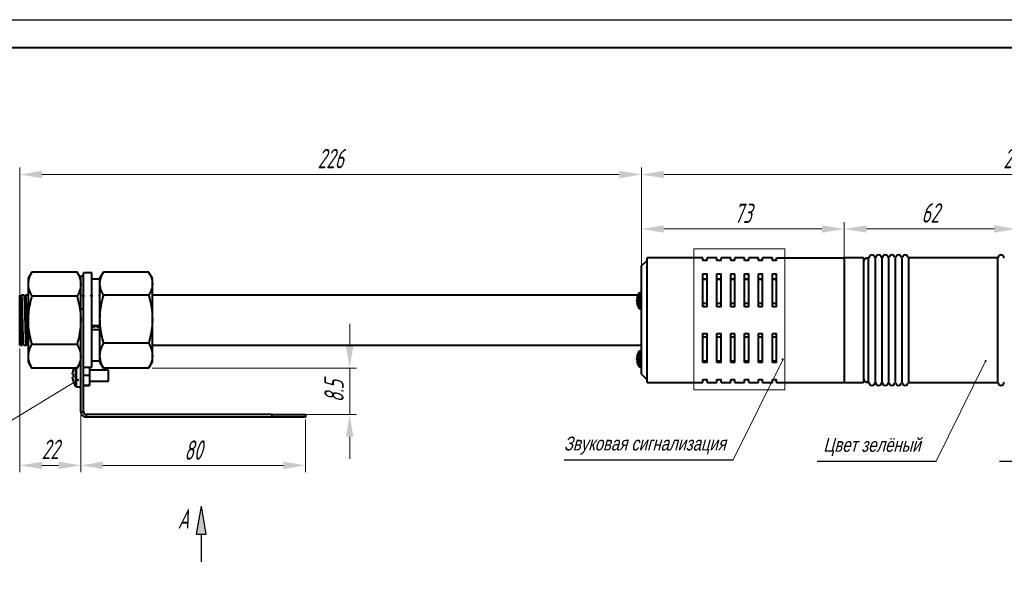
# Model space of a CAD drawing. Header units: millimetres. Extents: x -120753 to 126758, y -239771 to 1426.
# Tile 6 of 7: x 2498 to 2676, y 1323 to 1426. Entities that reach past the tile are written whole.
import ezdxf
from ezdxf.lldxf.tags import DXFTag

# ---------------------------------------------------------------- set-up
doc = ezdxf.new("R2010")
doc.units = ezdxf.units.MM
for name, color, linetype, lineweight in [('help', 4, 'New Line1', 20), ('main', 5, 'Continuous', 40), ('size', 7, 'Continuous', 25), ('text', 7, 'Continuous', 20), ('РАЗМЕРЫ', 7, 'Continuous', 20)]:
    doc.layers.add(name, color=color, linetype=linetype, lineweight=lineweight)
doc.layers.add('ФОРМАТ', color=7, linetype='Continuous')
doc.styles.add('GOST', font='GOST.shx', dxfattribs={"width": 0.8, "oblique": 15})
doc.styles.add('K5_TEXTSTYLE', font='win_eskd.shx', dxfattribs={"width": 0.8, "oblique": 15, "height": 3.5})
tags = doc.linetypes.add('New Line1', pattern=[0.8, 0.5, -0.3]).pattern_tags.tags
tags[6:7] = [DXFTag(74, 4), DXFTag(75, 0), DXFTag(340, '0'), DXFTag(46, 1.0), DXFTag(50, 0.0), DXFTag(44, 0.0), DXFTag(45, 0.0)]
tags[4:5] = [DXFTag(74, 4), DXFTag(75, 0), DXFTag(340, '0'), DXFTag(46, 1.0), DXFTag(50, 0.0), DXFTag(44, 0.0), DXFTag(45, 0.0)]
doc.dimstyles.new('ISO-25', dxfattribs={"dimtxt": 3.5, "dimasz": 4, "dimexe": 1.25, "dimexo": 0.625, "dimgap": 1, "dimtad": 1, "dimtoh": 1, "dimdec": 1, "dimrnd": 0.5, "dimdsep": 46, "dimtxsty": 'GOST', "dimcen": 0, "dimclrd": 256, "dimclre": 256, "dimclrt": 7, "dimadec": 0, "dimazin": 2, "dimtfac": 1, "dimtdec": 1, "dimtmove": 1, "dimatfit": 1, "dimfxl": 1, "dimlwd": -1, "dimlwe": -1, "dimarcsym": 2})

# ---------------------------------------------------------------- blocks, each defined once
blk = doc.blocks.new('*D794')
at = {"layer": 'Defpoints', "color": 0}
for p in [(2610.2, 1397.85), (2610.2, 1380.78), (2498.2, 1375.64)]:
    blk.add_point(p, dxfattribs=at)
at = {"layer": 'РАЗМЕРЫ'}
for p, q in [((2498.2, 1376.27), (2498.2, 1399.1)), ((2502.2, 1397.85), (2606.2, 1397.85)), ((2610.2, 1381.41), (2610.2, 1399.1))]:
    blk.add_line(p, q, dxfattribs=at)
for points in [[(2502.2, 1398.51), (2502.2, 1397.18), (2498.2, 1397.85)], [(2606.2, 1397.18), (2606.2, 1398.51), (2610.2, 1397.85)]]:
    blk.add_solid(points, dxfattribs=at)
at = {"layer": 'РАЗМЕРЫ', "color": 7, "ltscale": 100, "insert": (2554.2, 1400.73), "char_height": 3.5, "attachment_point": 5, "style": 'GOST'}
blk.add_mtext('226', dxfattribs=at)
blk = doc.blocks.new('*D796')
at = {"layer": 'Defpoints', "color": 0}
for p in [(2745.2, 1397.85), (2610.2, 1381.41), (2745.2, 1379.48)]:
    blk.add_point(p, dxfattribs=at)
at = {"layer": 'РАЗМЕРЫ'}
for p, q in [((2610.2, 1382.03), (2610.2, 1399.1)), ((2614.2, 1397.85), (2741.2, 1397.85)), ((2745.2, 1380.1), (2745.2, 1399.1))]:
    blk.add_line(p, q, dxfattribs=at)
for points in [[(2614.2, 1398.51), (2614.2, 1397.18), (2610.2, 1397.85)], [(2741.2, 1397.18), (2741.2, 1398.51), (2745.2, 1397.85)]]:
    blk.add_solid(points, dxfattribs=at)
at = {"layer": 'РАЗМЕРЫ', "color": 7, "ltscale": 100, "insert": (2677.7, 1400.73), "char_height": 3.5, "attachment_point": 5, "style": 'GOST'}
blk.add_mtext('270', dxfattribs=at)
blk = doc.blocks.new('*D798')
at = {"layer": 'Defpoints', "color": 0}
for p in [(2646.7, 1388.04), (2610.2, 1380.78), (2646.7, 1380.1)]:
    blk.add_point(p, dxfattribs=at)
at = {"layer": 'РАЗМЕРЫ'}
for p, q in [((2610.2, 1381.41), (2610.2, 1389.29)), ((2646.7, 1380.73), (2646.7, 1389.29)), ((2614.2, 1388.04), (2642.7, 1388.04))]:
    blk.add_line(p, q, dxfattribs=at)
for points in [[(2614.2, 1388.71), (2614.2, 1387.37), (2610.2, 1388.04)], [(2642.7, 1387.37), (2642.7, 1388.71), (2646.7, 1388.04)]]:
    blk.add_solid(points, dxfattribs=at)
at = {"layer": 'РАЗМЕРЫ', "color": 7, "ltscale": 100, "insert": (2628.45, 1390.86), "char_height": 3.5, "attachment_point": 5, "style": 'GOST'}
blk.add_mtext('73', dxfattribs=at)
blk = doc.blocks.new('*D800')
at = {"layer": 'Defpoints', "color": 0}
for p in [(2677.7, 1388.04), (2677.7, 1382.45), (2646.7, 1379.48)]:
    blk.add_point(p, dxfattribs=at)
at = {"layer": 'РАЗМЕРЫ'}
for p, q in [((2646.7, 1380.1), (2646.7, 1389.29)), ((2677.7, 1383.07), (2677.7, 1389.29)), ((2650.7, 1388.04), (2673.7, 1388.04))]:
    blk.add_line(p, q, dxfattribs=at)
for points in [[(2650.7, 1388.71), (2650.7, 1387.37), (2646.7, 1388.04)], [(2673.7, 1387.37), (2673.7, 1388.71), (2677.7, 1388.04)]]:
    blk.add_solid(points, dxfattribs=at)
at = {"layer": 'РАЗМЕРЫ', "color": 7, "ltscale": 100, "insert": (2662.2, 1390.93), "char_height": 3.5, "attachment_point": 5, "style": 'GOST'}
blk.add_mtext('62', dxfattribs=at)
blk = doc.blocks.new('*D803')
at = {"layer": 'Defpoints', "color": 0}
for p in [(2521.42, 1362.96), (2543.64, 1354.62), (2557.64, 1354.62)]:
    blk.add_point(p, dxfattribs=at)
at = {"layer": 'РАЗМЕРЫ'}
for p, q in [((2557.64, 1366.96), (2557.64, 1370.96)), ((2522.04, 1362.96), (2558.89, 1362.96)), ((2557.64, 1362.96), (2557.64, 1354.62)), ((2544.26, 1354.62), (2558.89, 1354.62)), ((2557.64, 1350.62), (2557.64, 1346.62))]:
    blk.add_line(p, q, dxfattribs=at)
for points in [[(2556.97, 1366.96), (2558.3, 1366.96), (2557.64, 1362.96)], [(2558.3, 1350.62), (2556.97, 1350.62), (2557.64, 1354.62)]]:
    blk.add_solid(points, dxfattribs=at)
at = {"layer": 'РАЗМЕРЫ', "color": 7, "ltscale": 100, "insert": (2554.82, 1358.79), "char_height": 3.5, "attachment_point": 5, "rotation": 90, "style": 'GOST'}
blk.add_mtext('8.5', dxfattribs=at)
blk = doc.blocks.new('*D815')
at = {"layer": 'Defpoints', "color": 0}
for p in [(2498.2, 1367.14), (2509.2, 1355.15), (2509.2, 1345.46)]:
    blk.add_point(p, dxfattribs=at)
at = {"layer": 'РАЗМЕРЫ'}
for p, q in [((2498.2, 1366.51), (2498.2, 1344.21)), ((2509.2, 1354.52), (2509.2, 1344.21)), ((2502.2, 1345.46), (2505.2, 1345.46))]:
    blk.add_line(p, q, dxfattribs=at)
for points in [[(2502.2, 1346.12), (2502.2, 1344.79), (2498.2, 1345.46)], [(2505.2, 1344.79), (2505.2, 1346.12), (2509.2, 1345.46)]]:
    blk.add_solid(points, dxfattribs=at)
at = {"layer": 'РАЗМЕРЫ', "color": 7, "ltscale": 100, "insert": (2503.7, 1348.34), "char_height": 3.5, "attachment_point": 5, "style": 'GOST'}
blk.add_mtext('22', dxfattribs=at)
blk = doc.blocks.new('*D826')
at = {"layer": 'Defpoints', "color": 0}
for p in [(2509.2, 1355.15), (2549.7, 1354.37), (2549.7, 1345.46)]:
    blk.add_point(p, dxfattribs=at)
at = {"layer": 'РАЗМЕРЫ'}
for p, q in [((2509.2, 1354.52), (2509.2, 1344.21)), ((2549.7, 1353.75), (2549.7, 1344.21)), ((2513.2, 1345.46), (2545.7, 1345.46))]:
    blk.add_line(p, q, dxfattribs=at)
for points in [[(2513.2, 1346.12), (2513.2, 1344.79), (2509.2, 1345.46)], [(2545.7, 1344.79), (2545.7, 1346.12), (2549.7, 1345.46)]]:
    blk.add_solid(points, dxfattribs=at)
at = {"layer": 'РАЗМЕРЫ', "color": 7, "ltscale": 100, "insert": (2529.45, 1348.21), "char_height": 3.5, "attachment_point": 5, "style": 'GOST'}
blk.add_mtext('80', dxfattribs=at)

msp = doc.modelspace()

# ---------------------------------------------------------------- hatches: boundary and pattern name
at = {"layer": 'help', "lineweight": 25, "ltscale": 5}
h = msp.add_hatch(color=256, dxfattribs=at)
h.dxf.hatch_style = 1
h.paths.add_polyline_path([(2635.438, 1364.527, 1), (2635.838, 1364.527, 1)])
h = msp.add_hatch(color=256, dxfattribs=at)
h.dxf.hatch_style = 1
h.paths.add_polyline_path([(2671.981, 1364.239, 1), (2672.381, 1364.239, 1)])
h = msp.add_hatch(color=256, dxfattribs=at)
h.dxf.hatch_style = 1
h.paths.add_polyline_path([(2508.513, 1360.865, 1), (2508.913, 1360.865, 1)])
at = {"layer": 'size', "lineweight": 25, "ltscale": 5}
h = msp.add_hatch(color=256, dxfattribs=at)
h.dxf.hatch_style = 1
h.paths.add_polyline_path([(2530.053, 1333.086), (2530.933, 1338.086), (2531.813, 1333.086)])

# ---------------------------------------------------------------- linework, layer by layer
at = {"layer": 'help', "ltscale": 5}
for p, q in [((2619.633, 1359.051), (2619.633, 1384.437)), ((2636.03, 1384.437), (2619.633, 1384.437)), ((2636.03, 1384.437), (2636.03, 1359.051)), ((2636.03, 1359.051), (2619.633, 1359.051))]:
    msp.add_line(p, q, dxfattribs=at)
at = {"layer": 'help', "linetype": 'ByBlock', "ltscale": 5}
for p, q in [((2626.719, 1346.431), (2635.64, 1364.48)), ((2663.26, 1346.191), (2672.181, 1364.239)), ((2479.12, 1342.816), (2508.713, 1360.865))]:
    msp.add_line(p, q, dxfattribs=at)
at = {"layer": 'help', "linetype": 'ByBlock', "lineweight": -2, "ltscale": 2}
for p, q in [((2596.274, 1346.431), (2626.719, 1346.431)), ((2641.81, 1346.191), (2663.26, 1346.191)), ((2674.659, 1346.191), (2695.076, 1346.191))]:
    msp.add_line(p, q, dxfattribs=at)
at = {"layer": 'main'}
for p, q in [((2611.205, 1382.372), (2610.204, 1381.372)), ((2621.271, 1382.872), (2611.205, 1382.872)), ((2611.205, 1360.372), (2611.205, 1382.872)), ((2621.271, 1382.338), (2621.271, 1382.872)), ((2622.021, 1382.338), (2621.271, 1382.338)), ((2623.771, 1382.872), (2622.021, 1382.872)), ((2622.021, 1382.338), (2622.021, 1382.872)), ((2623.771, 1382.338), (2623.771, 1382.872)), ((2624.521, 1382.338), (2623.771, 1382.338)), ((2626.271, 1382.872), (2624.521, 1382.872)), ((2624.521, 1382.338), (2624.521, 1382.872)), ((2626.271, 1382.338), (2626.271, 1382.872)), ((2627.021, 1382.338), (2626.271, 1382.338)), ((2628.771, 1382.872), (2627.021, 1382.872)), ((2627.021, 1382.338), (2627.021, 1382.872)), ((2628.771, 1382.338), (2628.771, 1382.872)), ((2629.521, 1382.338), (2628.771, 1382.338)), ((2631.271, 1382.872), (2629.521, 1382.872)), ((2629.521, 1382.338), (2629.521, 1382.872)), ((2631.271, 1382.338), (2631.271, 1382.872)), ((2632.021, 1382.338), (2631.271, 1382.338)), ((2633.771, 1382.872), (2632.021, 1382.872)), ((2632.021, 1382.338), (2632.021, 1382.872)), ((2633.771, 1382.338), (2633.771, 1382.872)), ((2634.521, 1382.338), (2633.771, 1382.338)), ((2634.521, 1382.338), (2634.521, 1382.872)), ((2650.205, 1382.872), (2646.705, 1382.872)), ((2646.705, 1382.872), (2646.705, 1360.977)), ((2646.705, 1382.872), (2646.705, 1360.372)), ((2650.205, 1382.872), (2650.205, 1360.977)), ((2651.113, 1382.872), (2651.055, 1382.872)), ((2651.113, 1360.372), (2651.113, 1382.872)), ((2652.313, 1382.872), (2652.296, 1382.872)), ((2652.296, 1382.872), (2652.296, 1360.372)), ((2653.513, 1382.872), (2653.496, 1382.872)), ((2653.496, 1382.872), (2653.496, 1360.372)), ((2654.713, 1382.872), (2654.696, 1382.872)), ((2654.696, 1382.872), (2654.696, 1360.372)), ((2655.913, 1382.872), (2655.896, 1382.872)), ((2655.896, 1382.872), (2655.896, 1360.372)), ((2657.113, 1382.872), (2657.096, 1382.872)), ((2657.096, 1382.872), (2657.096, 1360.372)), ((2674.363, 1382.872), (2658.296, 1382.872)), ((2658.296, 1382.872), (2658.296, 1360.372)), ((2674.363, 1360.372), (2674.363, 1382.872)), ((2500.374, 1380.282), (2499.705, 1379.122)), ((2508.535, 1380.282), (2500.374, 1380.282)), ((2509.205, 1379.122), (2508.535, 1380.282)), ((2511.205, 1380.122), (2509.705, 1380.122)), ((2509.705, 1366.145), (2509.705, 1380.122)), ((2511.205, 1363.122), (2511.205, 1380.122)), ((2513.218, 1380.184), (2512.605, 1379.122)), ((2521.435, 1380.28), (2513.274, 1380.28)), ((2522.105, 1379.122), (2521.491, 1380.184)), ((2610.205, 1361.872), (2610.205, 1381.372)), ((2621.271, 1379.945), (2622.021, 1379.945)), ((2621.271, 1374.015), (2621.271, 1379.945)), ((2622.021, 1374.015), (2622.021, 1379.945)), ((2623.771, 1379.945), (2624.521, 1379.945)), ((2623.771, 1374.015), (2623.771, 1379.945)), ((2624.521, 1374.015), (2624.521, 1379.945)), ((2626.271, 1379.945), (2627.021, 1379.945)), ((2626.271, 1374.015), (2626.271, 1379.945)), ((2627.021, 1374.015), (2627.021, 1379.945)), ((2628.771, 1379.945), (2629.521, 1379.945)), ((2628.771, 1374.015), (2628.771, 1379.945)), ((2629.521, 1374.015), (2629.521, 1379.945)), ((2631.271, 1379.945), (2632.021, 1379.945)), ((2631.271, 1374.015), (2631.271, 1379.945)), ((2632.021, 1374.015), (2632.021, 1379.945)), ((2633.771, 1379.945), (2634.521, 1379.945)), ((2633.771, 1374.015), (2633.771, 1379.945)), ((2634.521, 1374.015), (2634.521, 1379.945)), ((2499.705, 1379.122), (2499.705, 1378.1)), ((2499.705, 1378.1), (2499.705, 1371.589)), ((2509.205, 1379.622), (2509.705, 1379.622)), ((2509.205, 1376.277), (2509.205, 1379.622)), ((2512.605, 1378.972), (2511.205, 1378.972)), ((2512.605, 1379.122), (2512.605, 1378.195)), ((2512.605, 1378.195), (2512.605, 1371.782)), ((2522.105, 1378.195), (2522.105, 1379.122)), ((2522.105, 1371.782), (2522.105, 1378.195)), ((2622.021, 1379.021), (2621.271, 1379.021)), ((2621.271, 1379.015), (2622.021, 1379.015)), ((2624.521, 1379.021), (2623.771, 1379.021)), ((2623.771, 1379.015), (2624.521, 1379.015)), ((2627.021, 1379.021), (2626.271, 1379.021)), ((2626.271, 1379.015), (2627.021, 1379.015)), ((2629.521, 1379.021), (2628.771, 1379.021)), ((2628.771, 1379.015), (2629.521, 1379.015)), ((2632.021, 1379.021), (2631.271, 1379.021)), ((2631.271, 1379.015), (2632.021, 1379.015)), ((2634.521, 1379.021), (2633.771, 1379.021)), ((2633.771, 1379.015), (2634.521, 1379.015)), ((2509.205, 1371.589), (2509.205, 1376.277)), ((2609.742, 1374.174), (2609.742, 1376.459)), ((2610.205, 1376.522), (2609.856, 1376.522)), ((2609.856, 1374.129), (2609.856, 1376.522)), ((2498.205, 1376.09), (2498.218, 1376.122)), ((2498.205, 1367.122), (2498.205, 1376.109)), ((2498.968, 1376.122), (2498.553, 1376.122)), ((2499.705, 1376.122), (2499.303, 1376.122)), ((2508.535, 1375.919), (2500.374, 1375.919)), ((2521.435, 1376.111), (2513.274, 1376.111)), ((2609.563, 1376.122), (2522.105, 1376.122)), ((2609.377, 1375.452), (2609.377, 1375.459)), ((2609.377, 1375.452), (2609.448, 1375.448)), ((2609.377, 1375.052), (2609.377, 1375.19)), ((2609.377, 1374.792), (2609.448, 1374.796)), ((2609.434, 1374.795), (2609.377, 1374.791)), ((2609.377, 1374.784), (2609.377, 1374.791)), ((2621.271, 1374.691), (2622.021, 1374.691)), ((2623.771, 1374.691), (2624.521, 1374.691)), ((2626.271, 1374.691), (2627.021, 1374.691)), ((2628.771, 1374.691), (2629.521, 1374.691)), ((2631.271, 1374.691), (2632.021, 1374.691)), ((2633.771, 1374.691), (2634.521, 1374.691)), ((2509.705, 1373.622), (2509.205, 1373.622)), ((2609.742, 1373.785), (2609.742, 1374.174)), ((2609.856, 1373.722), (2609.856, 1374.129)), ((2609.856, 1373.722), (2610.205, 1373.722)), ((2622.021, 1374.015), (2621.271, 1374.015)), ((2624.521, 1374.015), (2623.771, 1374.015)), ((2627.021, 1374.015), (2626.271, 1374.015)), ((2629.521, 1374.015), (2628.771, 1374.015)), ((2632.021, 1374.015), (2631.271, 1374.015)), ((2634.521, 1374.015), (2633.771, 1374.015)), ((2499.705, 1371.589), (2499.705, 1365.11)), ((2509.205, 1367.88), (2509.205, 1371.589)), ((2512.605, 1371.782), (2512.605, 1365.208)), ((2522.105, 1365.208), (2522.105, 1371.782)), ((2512.605, 1370.617), (2511.205, 1370.617)), ((2511.205, 1369.929), (2512.605, 1369.929)), ((2512.105, 1370.444), (2511.705, 1370.444)), ((2621.271, 1363.972), (2621.271, 1369.229)), ((2621.271, 1369.229), (2622.021, 1369.229)), ((2622.021, 1363.972), (2622.021, 1369.229)), ((2623.771, 1363.972), (2623.771, 1369.229)), ((2623.771, 1369.229), (2624.521, 1369.229)), ((2624.521, 1363.972), (2624.521, 1369.229)), ((2626.271, 1363.972), (2626.271, 1369.229)), ((2626.271, 1369.229), (2627.021, 1369.229)), ((2627.021, 1363.972), (2627.021, 1369.229)), ((2628.771, 1363.972), (2628.771, 1369.229)), ((2628.771, 1369.229), (2629.521, 1369.229)), ((2629.521, 1363.972), (2629.521, 1369.229)), ((2631.271, 1363.972), (2631.271, 1369.229)), ((2631.271, 1369.229), (2632.021, 1369.229)), ((2632.021, 1363.972), (2632.021, 1369.229)), ((2633.771, 1363.972), (2633.771, 1369.229)), ((2633.771, 1369.229), (2634.521, 1369.229)), ((2634.521, 1363.972), (2634.521, 1369.229)), ((2509.205, 1355.122), (2509.205, 1367.88)), ((2521.435, 1367.453), (2513.274, 1367.453)), ((2622.021, 1368.553), (2621.271, 1368.553)), ((2624.521, 1368.553), (2623.771, 1368.553)), ((2627.021, 1368.553), (2626.271, 1368.553)), ((2629.521, 1368.553), (2628.771, 1368.553)), ((2632.021, 1368.553), (2631.271, 1368.553)), ((2634.521, 1368.553), (2633.771, 1368.553)), ((2498.205, 1367.122), (2498.593, 1367.122)), ((2498.928, 1367.122), (2499.343, 1367.122)), ((2499.678, 1367.122), (2499.705, 1367.122)), ((2508.535, 1367.259), (2500.374, 1367.259)), ((2509.705, 1355.122), (2509.705, 1366.145)), ((2522.105, 1367.122), (2610.205, 1367.122)), ((2609.742, 1363.674), (2609.742, 1365.959)), ((2610.205, 1366.022), (2609.856, 1366.022)), ((2609.856, 1363.629), (2609.856, 1366.022)), ((2499.705, 1365.11), (2499.705, 1364.122)), ((2499.705, 1364.122), (2500.374, 1362.961)), ((2508.535, 1362.961), (2509.205, 1364.122)), ((2511.205, 1364.272), (2512.605, 1364.272)), ((2512.605, 1365.208), (2512.605, 1364.122)), ((2512.605, 1364.122), (2513.218, 1363.06)), ((2521.491, 1363.06), (2522.105, 1364.122)), ((2522.105, 1364.122), (2522.105, 1365.208)), ((2609.377, 1364.952), (2609.377, 1364.959)), ((2609.377, 1364.952), (2609.448, 1364.948)), ((2609.377, 1364.552), (2609.377, 1364.69)), ((2609.377, 1364.292), (2609.448, 1364.296)), ((2609.434, 1364.295), (2609.377, 1364.291)), ((2609.377, 1364.284), (2609.377, 1364.291)), ((2622.021, 1364.229), (2621.271, 1364.229)), ((2622.021, 1363.972), (2621.271, 1363.972)), ((2624.521, 1364.229), (2623.771, 1364.229)), ((2624.521, 1363.972), (2623.771, 1363.972)), ((2627.021, 1364.229), (2626.271, 1364.229)), ((2627.021, 1363.972), (2626.271, 1363.972)), ((2629.521, 1364.229), (2628.771, 1364.229)), ((2629.521, 1363.972), (2628.771, 1363.972)), ((2632.021, 1364.229), (2631.271, 1364.229)), ((2632.021, 1363.972), (2631.271, 1363.972)), ((2634.521, 1364.229), (2633.771, 1364.229)), ((2634.521, 1363.972), (2633.771, 1363.972)), ((2508.535, 1362.962), (2500.374, 1362.962)), ((2507.694, 1361.879), (2507.694, 1362.056)), ((2508.287, 1359.695), (2508.287, 1362.962)), ((2508.432, 1359.622), (2508.432, 1362.962)), ((2509.205, 1363.622), (2508.916, 1363.622)), ((2509.705, 1363.122), (2511.205, 1363.122)), ((2510.805, 1363.122), (2510.805, 1361.691)), ((2514.205, 1362.622), (2510.805, 1362.622)), ((2513.274, 1362.964), (2513.226, 1363.065)), ((2521.435, 1362.964), (2513.274, 1362.964)), ((2514.205, 1360.622), (2514.205, 1362.622)), ((2521.435, 1362.964), (2521.483, 1363.065)), ((2609.742, 1363.285), (2609.742, 1363.674)), ((2609.856, 1363.222), (2609.856, 1363.629)), ((2609.856, 1363.222), (2610.205, 1363.222)), ((2507.82, 1361.879), (2507.694, 1361.879)), ((2507.694, 1361.188), (2507.694, 1361.364)), ((2507.694, 1361.364), (2507.82, 1361.364)), ((2509.705, 1361.691), (2510.805, 1361.691)), ((2510.805, 1361.691), (2510.805, 1359.907)), ((2510.805, 1360.622), (2514.205, 1360.622)), ((2610.204, 1361.872), (2611.205, 1360.872)), ((2611.205, 1360.372), (2621.271, 1360.372)), ((2621.271, 1360.906), (2622.021, 1360.906)), ((2621.271, 1360.372), (2621.271, 1360.906)), ((2622.021, 1360.372), (2622.021, 1360.906)), ((2622.021, 1360.372), (2623.771, 1360.372)), ((2623.771, 1360.906), (2624.521, 1360.906)), ((2623.771, 1360.372), (2623.771, 1360.906)), ((2624.521, 1360.372), (2624.521, 1360.906)), ((2624.521, 1360.372), (2626.271, 1360.372)), ((2626.271, 1360.906), (2627.021, 1360.906)), ((2626.271, 1360.372), (2626.271, 1360.906)), ((2627.021, 1360.372), (2627.021, 1360.906)), ((2627.021, 1360.372), (2628.771, 1360.372)), ((2628.771, 1360.906), (2629.521, 1360.906)), ((2628.771, 1360.372), (2628.771, 1360.906)), ((2629.521, 1360.372), (2629.521, 1360.906)), ((2629.521, 1360.372), (2631.271, 1360.372)), ((2631.271, 1360.906), (2632.021, 1360.906)), ((2631.271, 1360.372), (2631.271, 1360.906)), ((2632.021, 1360.372), (2632.021, 1360.906)), ((2632.021, 1360.372), (2633.771, 1360.372)), ((2633.771, 1360.906), (2634.521, 1360.906)), ((2633.771, 1360.372), (2633.771, 1360.906)), ((2634.521, 1360.372), (2634.521, 1360.906)), ((2646.705, 1360.372), (2650.205, 1360.372)), ((2650.205, 1360.977), (2650.205, 1360.372)), ((2651.055, 1360.372), (2651.113, 1360.372)), ((2652.296, 1360.372), (2652.313, 1360.372)), ((2653.496, 1360.372), (2653.513, 1360.372)), ((2654.696, 1360.372), (2654.713, 1360.372)), ((2655.896, 1360.372), (2655.913, 1360.372)), ((2657.096, 1360.372), (2657.113, 1360.372)), ((2658.296, 1360.372), (2674.363, 1360.372)), ((2508.432, 1359.622), (2509.205, 1359.622)), ((2509.705, 1359.907), (2510.805, 1359.907)), ((2509.705, 1359.838), (2510.805, 1359.838)), ((2510.805, 1359.907), (2510.805, 1359.838)), ((2509.205, 1355.122), (2509.705, 1355.122)), ((2510.205, 1354.622), (2510.205, 1354.122)), ((2543.705, 1354.622), (2510.205, 1354.622)), ((2543.705, 1354.122), (2510.205, 1354.122)), ((2543.705, 1354.122), (2543.705, 1354.622)), ((2543.705, 1354.622), (2549.705, 1354.622)), ((2549.705, 1354.122), (2543.705, 1354.122)), ((2549.705, 1354.622), (2549.705, 1354.122))]:
    msp.add_line(p, q, dxfattribs=at)
at = {"layer": 'main', "ltscale": 100}
for p, q in [((2634.521, 1382.872), (2646.705, 1382.872)), ((2634.521, 1360.372), (2646.705, 1360.372))]:
    msp.add_line(p, q, dxfattribs=at)
at = {"layer": 'main'}
for centre, radius, start, end in [((2651.705, 1382.872), 0.5, 9.59407, 170.40593), ((2652.905, 1382.872), 0.5, 9.59407, 170.40593), ((2654.105, 1382.872), 0.5, 9.59407, 170.40593), ((2655.305, 1382.872), 0.5, 9.59407, 170.40593), ((2656.505, 1382.872), 0.5, 9.59407, 170.40593), ((2657.705, 1382.872), 0.5, 9.59407, 170.40593), ((2674.955, 1382.872), 0.5, 9.59407, 170.40593), ((2651.055, 1382.022), 0.85, 90, 180), ((2651.113, 1382.972), 0.1, 270, 350.40593), ((2652.296, 1382.972), 0.1, 189.59407, 270), ((2652.313, 1382.972), 0.1, 270, 350.40593), ((2653.496, 1382.972), 0.1, 189.59407, 270), ((2653.513, 1382.972), 0.1, 270, 350.40593), ((2654.696, 1382.972), 0.1, 189.59407, 270), ((2654.713, 1382.972), 0.1, 270, 350.40593), ((2655.896, 1382.972), 0.1, 189.59407, 270), ((2655.913, 1382.972), 0.1, 270, 350.40593), ((2657.096, 1382.972), 0.1, 189.59407, 270), ((2657.113, 1382.972), 0.1, 270, 350.40593), ((2658.296, 1382.972), 0.1, 189.59407, 270), ((2674.363, 1382.972), 0.1, 270, 350.40593), ((2675.546, 1382.972), 0.1, 189.59407, 270), ((2611.855, 1375.122), 2.5, 147.66397, 172.23942), ((2609.856, 1376.387), 0.135, 90, 147.66397), ((2610.67, 1375.241), 1.31, 158.86422, 170.74183), ((2610.681, 1374.98), 1.321, 158.96074, 170.79162), ((2610.669, 1374.979), 1.309, 158.86138, 170.74468), ((2610.682, 1375.264), 1.321, 189.20883, 201.03717), ((2610.681, 1375.003), 1.321, 189.2071, 201.0389), ((2611.855, 1375.122), 2.5, 187.76058, 212.33603), ((2610.82, 1375.583), 1.378, 174.53798, 185.46202), ((2610.806, 1374.659), 1.364, 174.50949, 185.49051), ((2609.856, 1373.857), 0.135, 212.33603, 270), ((2611.855, 1364.622), 2.5, 147.66397, 172.23942), ((2609.856, 1365.887), 0.135, 90, 147.66397), ((2610.67, 1364.741), 1.31, 158.86422, 170.74183), ((2610.681, 1364.48), 1.321, 158.9611, 170.7929), ((2610.669, 1364.479), 1.309, 158.86138, 170.74468), ((2610.682, 1364.764), 1.321, 189.20883, 201.03717), ((2610.681, 1364.503), 1.321, 189.20838, 201.03926), ((2611.855, 1364.622), 2.5, 187.76058, 212.33603), ((2610.82, 1365.083), 1.378, 174.53798, 185.46202), ((2610.806, 1364.159), 1.364, 174.50949, 185.49051), ((2510.905, 1361.622), 3.24, 162.16487, 172.30324), ((2510.905, 1361.622), 3.25, 155.65341, 162.13742), ((2504.295, 1355.546), 7.899, 63.4899, 63.56483), ((2609.856, 1363.357), 0.135, 212.33603, 270), ((2510.905, 1361.622), 3.24, 187.69676, 197.83513), ((2511.403, 1361.622), 3.592, 175.88873, 184.11127), ((2507.861, 1360.536), 0.102, 113.63368, 119.45948), ((2510.905, 1361.622), 3.25, 197.86258, 216.35837), ((2651.055, 1361.222), 0.85, 180, 270), ((2651.113, 1360.272), 0.1, 9.59407, 90), ((2651.705, 1360.372), 0.5, 189.59407, 350.40593), ((2652.296, 1360.272), 0.1, 90, 170.40593), ((2652.313, 1360.272), 0.1, 9.59407, 90), ((2652.905, 1360.372), 0.5, 189.59407, 350.40593), ((2653.496, 1360.272), 0.1, 90, 170.40593), ((2653.513, 1360.272), 0.1, 9.59407, 90), ((2654.105, 1360.372), 0.5, 189.59407, 350.40593), ((2654.696, 1360.272), 0.1, 90, 170.40593), ((2654.713, 1360.272), 0.1, 9.59407, 90), ((2655.305, 1360.372), 0.5, 189.59407, 350.40593), ((2655.896, 1360.272), 0.1, 90, 170.40593), ((2655.913, 1360.272), 0.1, 9.59407, 90), ((2656.505, 1360.372), 0.5, 189.59407, 350.40593), ((2657.096, 1360.272), 0.1, 90, 170.40593), ((2657.113, 1360.272), 0.1, 9.59407, 90), ((2657.705, 1360.372), 0.5, 189.59407, 350.40593), ((2658.296, 1360.272), 0.1, 90, 170.40593), ((2674.363, 1360.272), 0.1, 9.59407, 90), ((2674.955, 1360.372), 0.5, 189.59407, 350.40593), ((2675.546, 1360.272), 0.1, 90, 170.40593), ((2508.432, 1359.802), 0.18, 216.35837, 270), ((2510.205, 1355.122), 1, 180, 270), ((2510.205, 1355.122), 0.5, 180, 270)]:
    msp.add_arc(centre, radius, start, end, dxfattribs=at)
for points, knots in [([(2500.374, 1380.282), (2500.187, 1379.928), (2499.809, 1379.213), (2499.74, 1378.473), (2499.705, 1378.1)], [0, 0, 0, 0, 0.4954572, 1, 1, 1, 1]), ([(2508.535, 1380.282), (2508.722, 1379.928), (2509.1, 1379.213), (2509.169, 1378.473), (2509.205, 1378.1)], [0, 0, 0, 0, 0.4954572, 1, 1, 1, 1]), ([(2513.274, 1380.28), (2513.087, 1379.942), (2512.709, 1379.258), (2512.64, 1378.552), (2512.605, 1378.195)], [0, 0, 0, 0, 0.4954575, 1, 1, 1, 1]), ([(2521.483, 1380.179), (2521.65, 1379.874), (2522.007, 1379.224), (2522.071, 1378.552), (2522.105, 1378.195)], [0, 0, 0, 0, 0.4694289, 1, 1, 1, 1]), ([(2499.705, 1378.1), (2499.705, 1378.049), (2499.711, 1377.657), (2499.858, 1376.919), (2500.201, 1376.254), (2500.374, 1375.919)], [0, 0, 0, 0, 0.0701039, 0.5307901, 1, 1, 1, 1]), ([(2509.205, 1378.1), (2509.204, 1378.049), (2509.198, 1377.657), (2509.051, 1376.919), (2508.708, 1376.254), (2508.535, 1375.919)], [0, 0, 0, 0, 0.0701039, 0.5307901, 1, 1, 1, 1]), ([(2512.605, 1378.195), (2512.605, 1378.146), (2512.611, 1377.772), (2512.758, 1377.066), (2513.101, 1376.431), (2513.274, 1376.111)], [0, 0, 0, 0, 0.0701047, 0.5307921, 1, 1, 1, 1]), ([(2522.105, 1378.195), (2522.104, 1378.146), (2522.098, 1377.772), (2521.951, 1377.066), (2521.608, 1376.431), (2521.435, 1376.111)], [0, 0, 0, 0, 0.0701047, 0.5307921, 1, 1, 1, 1]), ([(2498.416, 1375.83), (2498.384, 1375.878), (2498.319, 1375.975), (2498.255, 1376.071), (2498.223, 1376.119)], [0, 0, 0, 0, 0.499994, 1, 1, 1, 1]), ([(2498.223, 1376.1), (2498.231, 1376.073), (2498.25, 1376.015), (2498.282, 1375.559), (2498.312, 1374.841), (2498.343, 1373.898), (2498.375, 1372.8), (2498.406, 1371.622), (2498.436, 1370.444), (2498.469, 1369.345), (2498.5, 1368.405), (2498.53, 1367.675), (2498.563, 1367.243), (2498.585, 1367.071), (2498.596, 1367.136), (2498.598, 1367.144)], [0, 0, 0, 0, 0.0708327, 0.1551262, 0.2379795, 0.3208326, 0.405126, 0.4879794, 0.5708329, 0.6551262, 0.7379793, 0.8208327, 0.9051262, 0.9879794, 1, 1, 1, 1]), ([(2498.547, 1376.116), (2498.523, 1376.068), (2498.478, 1375.975), (2498.432, 1375.883), (2498.41, 1375.838)], [0, 0, 0, 0, 0.519842, 1, 1, 1, 1]), ([(2498.416, 1375.813), (2498.424, 1375.788), (2498.443, 1375.733), (2498.475, 1375.307), (2498.505, 1374.635), (2498.536, 1373.752), (2498.568, 1372.725), (2498.599, 1371.622), (2498.629, 1370.519), (2498.662, 1369.492), (2498.693, 1368.608), (2498.723, 1367.938), (2498.754, 1367.517), (2498.772, 1367.463), (2498.78, 1367.439)], [0, 0, 0, 0, 0.0725942, 0.1594502, 0.2448213, 0.3301926, 0.4170489, 0.5024202, 0.5877915, 0.6746478, 0.7600192, 0.845391, 0.9322465, 1, 1, 1, 1]), ([(2498.922, 1367.152), (2498.914, 1367.177), (2498.895, 1367.235), (2498.865, 1367.685), (2498.834, 1368.402), (2498.804, 1369.346), (2498.771, 1370.444), (2498.74, 1371.622), (2498.71, 1372.8), (2498.677, 1373.898), (2498.647, 1374.839), (2498.616, 1375.568), (2498.583, 1376.002), (2498.561, 1376.173), (2498.549, 1376.103), (2498.547, 1376.092)], [0, 0, 0, 0, 0.066391, 0.1506845, 0.2335379, 0.316391, 0.4006843, 0.4835378, 0.5663912, 0.6506846, 0.7335377, 0.8163911, 0.9006845, 0.9835378, 1, 1, 1, 1]), ([(2499.166, 1375.83), (2499.134, 1375.878), (2499.069, 1375.975), (2499.005, 1376.071), (2498.973, 1376.119)], [0, 0, 0, 0, 0.4999999, 1, 1, 1, 1]), ([(2498.973, 1376.1), (2498.981, 1376.073), (2499, 1376.015), (2499.032, 1375.559), (2499.062, 1374.841), (2499.093, 1373.898), (2499.125, 1372.8), (2499.156, 1371.622), (2499.186, 1370.444), (2499.219, 1369.345), (2499.25, 1368.405), (2499.28, 1367.675), (2499.313, 1367.243), (2499.335, 1367.071), (2499.346, 1367.136), (2499.348, 1367.144)], [0, 0, 0, 0, 0.07083269, 0.15512614, 0.23797953, 0.32083263, 0.40512598, 0.48797944, 0.5708329, 0.65512625, 0.73797935, 0.82083272, 0.90512619, 0.98797943, 1, 1, 1, 1]), ([(2499.297, 1376.116), (2499.273, 1376.068), (2499.228, 1375.975), (2499.182, 1375.883), (2499.16, 1375.838)], [0, 0, 0, 0, 0.5198476, 1, 1, 1, 1]), ([(2499.166, 1375.813), (2499.174, 1375.788), (2499.193, 1375.733), (2499.224, 1375.307), (2499.255, 1374.635), (2499.286, 1373.752), (2499.318, 1372.725), (2499.349, 1371.622), (2499.379, 1370.519), (2499.412, 1369.492), (2499.443, 1368.608), (2499.473, 1367.938), (2499.504, 1367.517), (2499.522, 1367.463), (2499.53, 1367.439)], [0, 0, 0, 0, 0.0725942, 0.1594502, 0.2448213, 0.3301926, 0.4170489, 0.5024202, 0.5877915, 0.6746478, 0.7600192, 0.845391, 0.9322465, 1, 1, 1, 1]), ([(2499.678, 1367.122), (2499.668, 1367.151), (2499.647, 1367.211), (2499.615, 1367.683), (2499.584, 1368.403), (2499.554, 1369.346), (2499.521, 1370.444), (2499.49, 1371.622), (2499.46, 1372.8), (2499.427, 1373.898), (2499.397, 1374.839), (2499.366, 1375.568), (2499.333, 1376.002), (2499.311, 1376.173), (2499.299, 1376.103), (2499.297, 1376.092)], [0, 0, 0, 0, 0.0815114, 0.1644397, 0.2459512, 0.3274624, 0.4103906, 0.4919022, 0.5734138, 0.656342, 0.7378532, 0.8193647, 0.902293, 0.9838044, 1, 1, 1, 1]), ([(2500.374, 1375.919), (2500.276, 1375.555), (2500.035, 1374.67), (2499.766, 1373.225), (2499.725, 1372.136), (2499.705, 1371.589)], [0, 0, 0, 0, 0.2572417, 0.626378, 1, 1, 1, 1]), ([(2508.535, 1375.919), (2508.633, 1375.555), (2508.874, 1374.67), (2509.143, 1373.225), (2509.184, 1372.136), (2509.205, 1371.589)], [0, 0, 0, 0, 0.2572417, 0.626378, 1, 1, 1, 1]), ([(2509.666, 1375.83), (2509.634, 1375.878), (2509.569, 1375.975), (2509.505, 1376.071), (2509.473, 1376.119)], [0, 0, 0, 0, 0.4999999, 1, 1, 1, 1]), ([(2509.797, 1376.116), (2509.773, 1376.068), (2509.728, 1375.975), (2509.682, 1375.883), (2509.66, 1375.838)], [0, 0, 0, 0, 0.5198527, 1, 1, 1, 1]), ([(2511.166, 1375.83), (2511.134, 1375.878), (2511.069, 1375.975), (2511.005, 1376.071), (2510.973, 1376.119)], [0, 0, 0, 0, 0.499994, 1, 1, 1, 1]), ([(2511.297, 1376.116), (2511.273, 1376.068), (2511.228, 1375.975), (2511.182, 1375.883), (2511.16, 1375.838)], [0, 0, 0, 0, 0.519842, 1, 1, 1, 1]), ([(2512.666, 1375.83), (2512.634, 1375.878), (2512.569, 1375.975), (2512.505, 1376.071), (2512.473, 1376.119)], [0, 0, 0, 0, 0.4999999, 1, 1, 1, 1]), ([(2513.274, 1376.111), (2513.176, 1375.747), (2512.935, 1374.862), (2512.666, 1373.417), (2512.625, 1372.329), (2512.605, 1371.782)], [0, 0, 0, 0, 0.2572444, 0.6263816, 1, 1, 1, 1]), ([(2521.435, 1376.111), (2521.533, 1375.747), (2521.774, 1374.862), (2522.043, 1373.417), (2522.084, 1372.329), (2522.105, 1371.782)], [0, 0, 0, 0, 0.2572447, 0.6263819, 1, 1, 1, 1]), ([(2499.705, 1371.589), (2499.715, 1371.196), (2499.741, 1370.269), (2499.961, 1368.816), (2500.236, 1367.779), (2500.374, 1367.259)], [0, 0, 0, 0, 0.2684054, 0.6323732, 1, 1, 1, 1]), ([(2509.205, 1371.589), (2509.194, 1371.196), (2509.168, 1370.269), (2508.948, 1368.816), (2508.673, 1367.779), (2508.535, 1367.259)], [0, 0, 0, 0, 0.2684054, 0.6323732, 1, 1, 1, 1]), ([(2512.605, 1371.782), (2512.615, 1371.389), (2512.641, 1370.462), (2512.861, 1369.009), (2513.136, 1367.973), (2513.274, 1367.453)], [0, 0, 0, 0, 0.2684059, 0.6323737, 1, 1, 1, 1]), ([(2522.105, 1371.782), (2522.094, 1371.389), (2522.068, 1370.462), (2521.848, 1369.009), (2521.573, 1367.973), (2521.435, 1367.453)], [0, 0, 0, 0, 0.2684059, 0.6323737, 1, 1, 1, 1]), ([(2511.205, 1370.352), (2511.21, 1370.363), (2511.221, 1370.383), (2511.297, 1370.408), (2511.401, 1370.427), (2511.531, 1370.441), (2511.645, 1370.444), (2511.703, 1370.444), (2511.705, 1370.444)], [0, 0, 0, 0, 0.2144761, 0.4299135, 0.5655152, 0.7796586, 0.9938247, 1, 1, 1, 1]), ([(2511.377, 1370.617), (2511.378, 1370.59), (2511.38, 1370.522), (2511.382, 1370.46), (2511.383, 1370.423)], [0, 0, 0, 0, 0.3906138, 1, 1, 1, 1]), ([(2511.522, 1370.438), (2511.522, 1370.446), (2511.52, 1370.502), (2511.518, 1370.565), (2511.517, 1370.617)], [0, 0, 0, 0, 0.1547388, 1, 1, 1, 1]), ([(2511.932, 1370.617), (2511.934, 1370.564), (2511.935, 1370.505), (2511.937, 1370.451), (2511.937, 1370.444)], [0, 0, 0, 0, 0.8807346, 1, 1, 1, 1]), ([(2512.105, 1370.444), (2512.114, 1370.444), (2512.158, 1370.444), (2512.258, 1370.441), (2512.393, 1370.43), (2512.515, 1370.408), (2512.591, 1370.381), (2512.6, 1370.361), (2512.605, 1370.352)], [0, 0, 0, 0, 0.0360159, 0.1691397, 0.3833641, 0.5975688, 0.8121969, 1, 1, 1, 1]), ([(2512.127, 1370.617), (2512.128, 1370.59), (2512.13, 1370.535), (2512.131, 1370.484), (2512.132, 1370.458)], [0, 0, 0, 0, 0.48153519, 1, 1, 1, 1]), ([(2512.272, 1370.438), (2512.272, 1370.447), (2512.27, 1370.502), (2512.268, 1370.565), (2512.267, 1370.617)], [0, 0, 0, 0, 0.1522011, 1, 1, 1, 1]), ([(2498.598, 1367.125), (2498.63, 1367.173), (2498.692, 1367.266), (2498.755, 1367.36), (2498.785, 1367.405)], [0, 0, 0, 0, 0.5143894, 1, 1, 1, 1]), ([(2498.78, 1367.416), (2498.804, 1367.368), (2498.851, 1367.272), (2498.898, 1367.176), (2498.922, 1367.128)], [0, 0, 0, 0, 0.499979, 1, 1, 1, 1]), ([(2499.348, 1367.125), (2499.38, 1367.173), (2499.442, 1367.266), (2499.505, 1367.36), (2499.535, 1367.405)], [0, 0, 0, 0, 0.5143957, 1, 1, 1, 1]), ([(2499.53, 1367.416), (2499.554, 1367.368), (2499.601, 1367.272), (2499.648, 1367.176), (2499.672, 1367.128)], [0, 0, 0, 0, 0.499979, 1, 1, 1, 1]), ([(2513.274, 1367.453), (2513.087, 1367.088), (2512.709, 1366.352), (2512.64, 1365.592), (2512.605, 1365.208)], [0, 0, 0, 0, 0.495458, 1, 1, 1, 1]), ([(2521.435, 1367.453), (2521.622, 1367.088), (2522, 1366.352), (2522.069, 1365.592), (2522.105, 1365.208)], [0, 0, 0, 0, 0.4954582, 1, 1, 1, 1]), ([(2500.374, 1367.259), (2500.187, 1366.91), (2499.809, 1366.206), (2499.74, 1365.478), (2499.705, 1365.11)], [0, 0, 0, 0, 0.4954576, 1, 1, 1, 1]), ([(2508.535, 1367.259), (2508.722, 1366.91), (2509.1, 1366.206), (2509.169, 1365.478), (2509.205, 1365.11)], [0, 0, 0, 0, 0.4954576, 1, 1, 1, 1]), ([(2509.098, 1367.125), (2509.13, 1367.173), (2509.165, 1367.226), (2509.201, 1367.279), (2509.205, 1367.285)], [0, 0, 0, 0, 0.9034083, 1, 1, 1, 1]), ([(2499.705, 1365.11), (2499.705, 1365.059), (2499.711, 1364.674), (2499.858, 1363.946), (2500.201, 1363.292), (2500.374, 1362.962)], [0, 0, 0, 0, 0.0701046, 0.5307915, 1, 1, 1, 1]), ([(2509.205, 1365.11), (2509.204, 1365.059), (2509.198, 1364.674), (2509.051, 1363.946), (2508.708, 1363.292), (2508.535, 1362.962)], [0, 0, 0, 0, 0.0701046, 0.5307915, 1, 1, 1, 1]), ([(2512.605, 1365.208), (2512.605, 1365.155), (2512.611, 1364.752), (2512.758, 1363.992), (2513.101, 1363.309), (2513.274, 1362.964)], [0, 0, 0, 0, 0.0701029, 0.5307914, 1, 1, 1, 1]), ([(2522.105, 1365.208), (2522.104, 1365.155), (2522.098, 1364.752), (2521.951, 1363.992), (2521.608, 1363.309), (2521.435, 1362.964)], [0, 0, 0, 0, 0.0701029, 0.5307914, 1, 1, 1, 1])]:
    msp.add_open_spline(points, degree=3, knots=knots, dxfattribs=at)
at = {"layer": 'size', "lineweight": 25, "ltscale": 5}
for p, q in [((2530.053, 1333.086), (2530.933, 1338.086)), ((2531.813, 1333.086), (2530.933, 1338.086)), ((2530.053, 1333.086), (2531.813, 1333.086)), ((2530.933, 1328.086), (2530.933, 1333.086)), ((2530.933, 1333.086), (2530.933, 1333.086))]:
    msp.add_line(p, q, dxfattribs=at)
at = {"layer": 'ФОРМАТ', "linetype": 'ByBlock', "ltscale": 5}
msp.add_line((2344.806, 1425.739), (2764.806, 1425.739), dxfattribs=at)
at = {"layer": 'ФОРМАТ', "linetype": 'ByBlock', "lineweight": 40, "ltscale": 5}
msp.add_line((2352.806, 1420.739), (2759.806, 1420.739), dxfattribs=at)

# ---------------------------------------------------------------- texts
at = {"layer": 'help', "linetype": 'ByBlock', "lineweight": -2, "ltscale": 2, "char_height": 2.5, "width": 34.14905, "attachment_point": 1, "style": 'K5_TEXTSTYLE'}
for s, insert in [('Звуковая сигнализация', (2596.22, 1350.641)), ('Цвет зелёный', (2642.931, 1350.4))]:
    msp.add_mtext(s, dxfattribs=dict(at, insert=insert))
at = {"layer": 'size', "lineweight": 25, "insert": (2526.661, 1337.579), "char_height": 3.5, "width": 3.14794, "attachment_point": 1, "style": 'GOST'}
msp.add_mtext('A', dxfattribs=at)
at = {"layer": 'text', "linetype": 'ByBlock', "ltscale": 5, "insert": (2971.279, 1414.562), "char_height": 25000, "attachment_point": 1, "style": 'GOST'}
msp.add_mtext_dynamic_manual_height_columns('\\pxqc;{\\LРасположение клемм и зоны подключения\\Pпроводов\\P\\pq*;}', width=62.21232, gutter_width=17.5, heights=[25.251], dxfattribs=at).dxf.set("width", 116.89606)

# ---------------------------------------------------------------- dimensions: what is measured, and where the dimension line sits
at = {"layer": 'РАЗМЕРЫ'}
dim = msp.add_linear_dim(base=(2610.205, 1397.848), p1=(2498.205, 1375.642), p2=(2610.205, 1380.784), text='226', dimstyle='ISO-25', override={"dimlfac": 2, "dimtxsty": 'GOST', "dimsah": 1, "dimtolj": 0}, dxfattribs=at)
dim.commit()
dim.dimension.update_dxf_attribs({"geometry": '*D794', "text_midpoint": (2554.205, 1400.733)})
for base, p1, p2, picture, middle in [((2745.205, 1397.848), (2610.205, 1381.409), (2745.205, 1379.476), '*D796', (2677.705, 1400.733)), ((2646.705, 1388.04), (2610.205, 1380.784), (2646.705, 1380.1), '*D798', (2628.455, 1390.862)), ((2677.705, 1388.04), (2646.705, 1379.475), (2677.705, 1382.448), '*D800', (2662.205, 1390.925)), ((2509.205, 1345.457), (2498.205, 1367.14), (2509.205, 1355.147), '*D815', (2503.705, 1348.342))]:
    dim = msp.add_linear_dim(base=base, p1=p1, p2=p2, dimstyle='ISO-25', override={"dimlfac": 2, "dimtxsty": 'GOST', "dimsah": 1, "dimtolj": 0}, dxfattribs=at)
    dim.commit()
    dim.dimension.update_dxf_attribs({"geometry": picture, "text_midpoint": middle})
dim = msp.add_linear_dim(base=(2557.638, 1354.622), p1=(2521.418, 1362.964), p2=(2543.638, 1354.622), angle=90, dimstyle='ISO-25', override={"dimlfac": 1, "dimtxsty": 'GOST', "dimsah": 1, "dimtolj": 0}, dxfattribs=at)
dim.commit()
dim.dimension.update_dxf_attribs({"geometry": '*D803', "text_midpoint": (2554.815, 1358.793)})
dim = msp.add_linear_dim(base=(2549.705, 1345.457), p1=(2509.205, 1355.147), p2=(2549.705, 1354.372), angle=180, text='80', dimstyle='ISO-25', override={"dimlfac": 2, "dimtxsty": 'GOST', "dimsah": 1, "dimtolj": 0}, dxfattribs=at)
dim.commit()
dim.dimension.update_dxf_attribs({"geometry": '*D826', "text_midpoint": (2529.455, 1348.207)})

doc.saveas('drawing.dxf')
